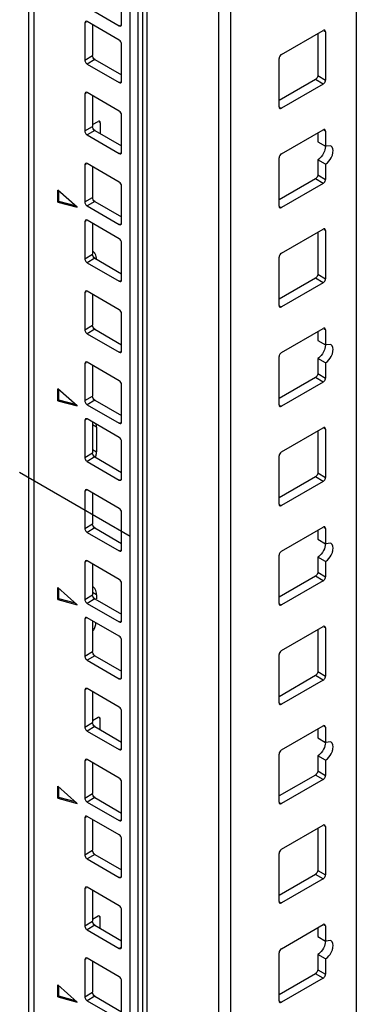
# Model space of a CAD drawing. Header units: millimetres. Extents: x 403 to 808, y 130 to 1563.
# Tile 8 of 14: x 403 to 465, y 840 to 1020. Entities that reach past the tile are written whole.
import ezdxf

# ---------------------------------------------------------------- set-up
doc = ezdxf.new("R2010")
doc.units = ezdxf.units.MM
doc.header["$LTSCALE"] = 110.091572
doc.layers.add('00_COMPONENTS', color=7, linetype='CONTINUOUS')

msp = doc.modelspace()

# ---------------------------------------------------------------- linework, layer by layer
at = {"layer": '00_COMPONENTS', "color": 7, "linetype": 'Continuous'}
for p, q in [((464.85, 364.58), (464.85, 1560.55)), ((425.79, 348.15), (425.79, 1549.02)), ((426.49, 1549.19), (426.49, 348.32)), ((439.69, 348.32), (439.69, 1549.19)), ((441.81, 1549.7), (441.81, 348.82)), ((404.93, 337.02), (404.93, 1537.89)), ((405.81, 1536.67), (405.81, 335.8)), ((423.48, 328.04), (423.48, 1524.01)), ((424.9, 328.86), (424.9, 1524.83)), ((421.89, 1019.47), (421.89, 1026.25)), ((415.6, 1022.62), (421.47, 1019.23)), ((415.39, 1019.88), (415.17, 1019.76)), ((421.47, 1016.62), (415.6, 1020)), ((415.17, 1019.76), (415.17, 1012.98)), ((416.59, 1019.43), (416.59, 1013.8)), ((421.47, 1019.23), (421.68, 1019.35)), ((451.13, 1013.98), (458.77, 1018.39)), ((459.19, 1018.15), (458.98, 1018.27)), ((459.19, 1018.15), (459.19, 1009.33)), ((457.78, 1017.82), (457.78, 1010.14)), ((421.89, 1009.1), (421.89, 1015.88)), ((415.17, 1012.98), (416.59, 1013.8)), ((417.01, 1013.06), (415.6, 1012.25)), ((417.01, 1013.06), (421.89, 1010.25)), ((450.71, 1004.43), (450.71, 1013.25)), ((415.6, 1012.25), (421.47, 1008.86)), ((421.47, 1008.86), (421.68, 1008.98)), ((457.35, 1009.41), (450.71, 1005.57)), ((458.77, 1008.59), (457.35, 1009.41)), ((457.78, 1010.14), (459.19, 1009.33)), ((458.77, 1008.59), (451.13, 1004.18)), ((415.39, 1006.92), (415.17, 1006.8)), ((415.17, 1006.8), (415.17, 1000.02)), ((421.47, 1003.65), (415.6, 1007.04)), ((416.59, 1006.47), (416.59, 1000.84)), ((450.92, 1004.31), (451.13, 1004.18)), ((421.89, 996.14), (421.89, 1002.92)), ((415.17, 1000.02), (416.59, 1000.84)), ((417.01, 1000.1), (415.6, 999.29)), ((416.59, 1001.18), (417.58, 1001.76)), ((417.01, 1000.1), (421.89, 997.29)), ((418, 1001.51), (417.79, 1001.63)), ((418, 1001.51), (418, 999.53)), ((451.13, 995.84), (458.77, 1000.24)), ((459.19, 1000), (458.98, 1000.12)), ((459.19, 1000), (459.19, 997.22)), ((415.6, 999.29), (421.47, 995.9)), ((457.78, 999.67), (457.78, 998.04)), ((457.78, 998.04), (459.19, 997.22)), ((460.19, 997.32), (459.19, 997.22)), ((421.47, 995.9), (421.68, 996.02)), ((450.71, 986.28), (450.71, 995.1)), ((457.78, 994.77), (457.78, 992)), ((459.19, 993.96), (457.78, 994.77)), ((415.39, 993.96), (415.17, 993.84)), ((415.17, 993.84), (415.17, 987.06)), ((421.47, 990.69), (415.6, 994.08)), ((416.59, 993.51), (416.59, 987.88)), ((459.19, 993.96), (459.19, 991.18)), ((457.35, 991.26), (450.71, 987.43)), ((458.77, 990.45), (457.35, 991.26)), ((457.78, 992), (459.19, 991.18)), ((410.22, 987.03), (410.22, 989.21)), ((413.76, 986.08), (410.22, 989.21)), ((421.89, 983.18), (421.89, 989.96)), ((458.77, 990.45), (451.13, 986.04)), ((410.44, 987.15), (410.44, 989.03)), ((415.17, 987.06), (416.59, 987.88)), ((410.22, 987.03), (410.44, 987.15)), ((410.22, 987.03), (413.76, 986.08)), ((413.47, 986.34), (410.44, 987.15)), ((417.01, 987.14), (415.6, 986.32)), ((415.6, 986.32), (421.47, 982.94)), ((417.01, 987.14), (421.89, 984.32)), ((450.92, 986.16), (451.13, 986.04)), ((415.39, 983.59), (415.17, 983.47)), ((415.17, 983.47), (415.17, 976.69)), ((421.47, 980.32), (415.6, 983.71)), ((416.59, 983.14), (416.59, 977.51)), ((421.47, 982.94), (421.68, 983.06)), ((451.13, 977.69), (458.77, 982.1)), ((457.78, 981.53), (457.78, 973.85)), ((459.19, 981.85), (458.98, 981.98)), ((459.19, 981.85), (459.19, 973.03)), ((421.89, 972.81), (421.89, 979.59)), ((415.17, 976.69), (416.59, 977.51)), ((417.01, 976.77), (415.6, 975.95)), ((417.01, 976.77), (421.89, 973.95)), ((450.71, 968.14), (450.71, 976.95)), ((415.6, 975.95), (421.47, 972.57)), ((457.35, 973.12), (450.71, 969.28)), ((458.77, 972.3), (457.35, 973.12)), ((457.78, 973.85), (459.19, 973.03)), ((421.47, 972.57), (421.68, 972.69)), ((458.77, 972.3), (451.13, 967.89)), ((415.39, 970.63), (415.17, 970.5)), ((415.17, 970.5), (415.17, 963.73)), ((421.47, 967.36), (415.6, 970.75)), ((416.59, 970.18), (416.59, 964.54)), ((450.92, 968.01), (451.13, 967.89)), ((421.89, 959.85), (421.89, 966.63)), ((415.17, 963.73), (416.59, 964.54)), ((417.01, 963.81), (415.6, 962.99)), ((415.6, 962.99), (421.47, 959.6)), ((417.01, 963.81), (421.89, 960.99)), ((451.13, 959.54), (458.77, 963.95)), ((457.78, 963.38), (457.78, 961.75)), ((459.19, 963.71), (458.98, 963.83)), ((459.19, 963.71), (459.19, 960.93)), ((457.78, 961.75), (459.19, 960.93)), ((460.19, 961.03), (459.19, 960.93)), ((421.47, 959.6), (421.68, 959.73)), ((450.71, 949.99), (450.71, 958.81)), ((415.39, 957.66), (415.17, 957.54)), ((415.17, 957.54), (415.17, 950.77)), ((421.47, 954.4), (415.6, 957.79)), ((416.59, 957.22), (416.59, 951.58)), ((457.78, 958.48), (457.78, 955.7)), ((459.19, 957.66), (457.78, 958.48)), ((459.19, 957.66), (459.19, 954.89)), ((457.78, 955.7), (459.19, 954.89)), ((421.89, 946.89), (421.89, 953.66)), ((457.35, 954.97), (450.71, 951.13)), ((458.77, 954.15), (451.13, 949.74)), ((458.77, 954.15), (457.35, 954.97)), ((410.22, 950.73), (410.22, 952.92)), ((413.76, 949.79), (410.22, 952.92)), ((410.44, 950.86), (410.44, 952.73)), ((415.17, 950.77), (416.59, 951.58)), ((410.22, 950.73), (410.44, 950.86)), ((410.22, 950.73), (413.76, 949.79)), ((413.47, 950.04), (410.44, 950.86)), ((417.01, 950.85), (415.6, 950.03)), ((415.6, 950.03), (421.47, 946.64)), ((417.01, 950.85), (421.89, 948.03)), ((450.92, 949.87), (451.13, 949.74)), ((415.39, 947.3), (415.17, 947.17)), ((415.17, 947.17), (415.17, 940.4)), ((421.47, 944.03), (415.6, 947.42)), ((416.59, 946.85), (416.59, 941.21)), ((417.3, 945.93), (416.59, 946.34)), ((421.47, 946.64), (421.68, 946.76)), ((417.3, 945.93), (417.3, 941.44)), ((451.13, 941.4), (458.77, 945.8)), ((457.78, 945.23), (457.78, 937.56)), ((459.19, 945.56), (458.98, 945.68)), ((459.19, 945.56), (459.19, 936.74)), ((421.89, 936.52), (421.89, 943.29)), ((415.17, 940.4), (416.59, 941.21)), ((416.59, 941.84), (417.3, 941.44)), ((450.71, 931.84), (450.71, 940.66)), ((417.01, 940.48), (415.6, 939.66)), ((415.6, 939.66), (421.47, 936.27)), ((417.01, 940.48), (421.89, 937.66)), ((457.78, 937.56), (459.19, 936.74)), ((421.47, 936.27), (421.68, 936.39)), ((457.35, 936.82), (450.71, 932.99)), ((458.77, 936.01), (451.13, 931.6)), ((458.77, 936.01), (457.35, 936.82)), ((415.39, 934.33), (415.17, 934.21)), ((415.17, 934.21), (415.17, 927.43)), ((421.47, 931.07), (415.6, 934.46)), ((416.59, 933.88), (416.59, 928.25)), ((450.92, 931.72), (451.13, 931.6)), ((421.89, 923.56), (421.89, 930.33)), ((415.17, 927.43), (416.59, 928.25)), ((417.01, 927.52), (415.6, 926.7)), ((415.6, 926.7), (421.47, 923.31)), ((417.01, 927.52), (421.89, 924.7)), ((451.13, 923.25), (458.77, 927.66)), ((457.78, 927.09), (457.78, 925.45)), ((459.19, 927.41), (458.98, 927.54)), ((459.19, 927.41), (459.19, 924.64)), ((457.78, 925.45), (459.19, 924.64)), ((460.19, 924.73), (459.19, 924.64)), ((421.47, 923.31), (421.68, 923.43)), ((415.39, 921.37), (415.17, 921.25)), ((415.17, 921.25), (415.17, 914.47)), ((421.47, 918.11), (415.6, 921.49)), ((416.59, 920.92), (416.59, 915.29)), ((450.71, 913.7), (450.71, 922.51)), ((457.78, 922.19), (457.78, 919.41)), ((459.19, 921.37), (457.78, 922.19)), ((459.19, 921.37), (459.19, 918.59)), ((457.78, 919.41), (459.19, 918.59)), ((421.89, 910.59), (421.89, 917.37)), ((457.35, 918.68), (450.71, 914.84)), ((458.77, 917.86), (451.13, 913.45)), ((458.77, 917.86), (457.35, 918.68)), ((410.22, 914.44), (410.22, 916.63)), ((413.76, 913.49), (410.22, 916.63)), ((410.44, 914.56), (410.44, 916.44)), ((417.3, 915.31), (416.59, 915.72)), ((410.22, 914.44), (410.44, 914.56)), ((410.22, 914.44), (413.76, 913.49)), ((413.47, 913.75), (410.44, 914.56)), ((415.17, 914.47), (416.59, 915.29)), ((417.01, 914.55), (415.6, 913.74)), ((415.6, 913.74), (421.47, 910.35)), ((417.01, 914.55), (421.89, 911.74)), ((417.3, 915.31), (417.3, 914.55)), ((450.92, 913.57), (451.13, 913.45)), ((415.39, 911), (415.17, 910.88)), ((415.17, 910.88), (415.17, 904.1)), ((421.47, 907.74), (415.6, 911.12)), ((416.59, 910.55), (416.59, 904.92)), ((421.47, 910.35), (421.68, 910.47)), ((451.13, 905.1), (458.77, 909.51)), ((457.78, 908.94), (457.78, 901.26)), ((459.19, 909.27), (458.98, 909.39)), ((459.19, 909.27), (459.19, 900.45)), ((421.89, 900.22), (421.89, 907)), ((415.17, 904.1), (416.59, 904.92)), ((417.01, 904.18), (415.6, 903.37)), ((415.6, 903.37), (421.47, 899.98)), ((417.01, 904.18), (421.89, 901.37)), ((450.71, 895.55), (450.71, 904.37)), ((457.78, 901.26), (459.19, 900.45)), ((421.47, 899.98), (421.68, 900.1)), ((457.35, 900.53), (450.71, 896.69)), ((458.77, 899.71), (451.13, 895.3)), ((458.77, 899.71), (457.35, 900.53)), ((415.39, 898.04), (415.17, 897.92)), ((415.17, 897.92), (415.17, 891.14)), ((421.47, 894.77), (415.6, 898.16)), ((416.59, 897.59), (416.59, 891.96)), ((421.89, 887.26), (421.89, 894.04)), ((450.92, 895.43), (451.13, 895.3)), ((417.58, 892.87), (416.59, 892.3)), ((418, 892.63), (417.79, 892.75)), ((418, 890.65), (418, 892.63)), ((415.17, 891.14), (416.59, 891.96)), ((417.01, 891.22), (415.6, 890.41)), ((415.6, 890.41), (421.47, 887.02)), ((417.01, 891.22), (421.89, 888.4)), ((451.13, 886.96), (458.77, 891.36)), ((457.78, 890.79), (457.78, 889.16)), ((459.19, 891.12), (458.98, 891.24)), ((459.19, 891.12), (459.19, 888.34)), ((457.78, 889.16), (459.19, 888.34)), ((421.47, 887.02), (421.68, 887.14)), ((460.19, 888.44), (459.19, 888.34)), ((415.39, 885.08), (415.17, 884.96)), ((415.17, 884.96), (415.17, 878.18)), ((421.47, 881.81), (415.6, 885.2)), ((450.71, 877.4), (450.71, 886.22)), ((457.78, 885.89), (457.78, 883.12)), ((459.19, 885.08), (457.78, 885.89)), ((459.19, 885.08), (459.19, 882.3)), ((416.59, 884.63), (416.59, 878.99)), ((457.78, 883.12), (459.19, 882.3)), ((457.35, 882.38), (450.71, 878.55)), ((458.77, 881.57), (451.13, 877.16)), ((458.77, 881.57), (457.35, 882.38)), ((410.22, 878.15), (410.22, 880.33)), ((413.76, 877.2), (410.22, 880.33)), ((410.44, 878.27), (410.44, 880.15)), ((421.89, 874.3), (421.89, 881.08)), ((410.22, 878.15), (410.44, 878.27)), ((410.22, 878.15), (413.76, 877.2)), ((413.47, 877.46), (410.44, 878.27)), ((415.17, 878.18), (416.59, 878.99)), ((417.01, 878.26), (415.6, 877.44)), ((417.01, 878.26), (421.89, 875.44)), ((415.6, 877.44), (421.47, 874.05)), ((450.92, 877.28), (451.13, 877.16)), ((415.39, 874.71), (415.17, 874.59)), ((415.17, 874.59), (415.17, 867.81)), ((421.47, 871.44), (415.6, 874.83)), ((416.59, 874.26), (416.59, 868.63)), ((421.47, 874.05), (421.68, 874.18)), ((451.13, 868.81), (458.77, 873.22)), ((457.78, 872.65), (457.78, 864.97)), ((459.19, 872.97), (458.98, 873.09)), ((459.19, 872.97), (459.19, 864.15)), ((421.89, 863.93), (421.89, 870.71)), ((415.17, 867.81), (416.59, 868.63)), ((417.01, 867.89), (415.6, 867.07)), ((415.6, 867.07), (421.47, 863.69)), ((417.01, 867.89), (421.89, 865.07)), ((450.71, 859.26), (450.71, 868.07)), ((421.47, 863.69), (421.68, 863.81)), ((457.35, 864.24), (450.71, 860.4)), ((458.77, 863.42), (451.13, 859.01)), ((458.77, 863.42), (457.35, 864.24)), ((457.78, 864.97), (459.19, 864.15)), ((415.39, 861.75), (415.17, 861.62)), ((415.17, 861.62), (415.17, 854.85)), ((421.47, 858.48), (415.6, 861.87)), ((416.59, 861.3), (416.59, 855.66)), ((450.92, 859.13), (451.13, 859.01)), ((417.58, 856.58), (416.59, 856.01)), ((418, 856.34), (417.79, 856.46)), ((418, 854.36), (418, 856.34)), ((421.89, 850.97), (421.89, 857.75)), ((415.17, 854.85), (416.59, 855.66)), ((417.01, 854.93), (415.6, 854.11)), ((417.01, 854.93), (421.89, 852.11)), ((451.13, 850.66), (458.77, 855.07)), ((457.78, 854.5), (457.78, 852.87)), ((459.19, 854.83), (458.98, 854.95)), ((459.19, 854.83), (459.19, 852.05)), ((415.6, 854.11), (421.47, 850.72)), ((457.78, 852.87), (459.19, 852.05)), ((421.47, 850.72), (421.68, 850.85)), ((460.19, 852.15), (459.19, 852.05)), ((421.47, 845.52), (415.6, 848.91)), ((450.71, 841.11), (450.71, 849.93)), ((457.78, 849.6), (457.78, 846.82)), ((459.19, 848.78), (457.78, 849.6)), ((415.39, 848.78), (415.17, 848.66)), ((415.17, 848.66), (415.17, 841.88)), ((416.59, 848.34), (416.59, 842.7)), ((459.19, 848.78), (459.19, 846.01)), ((457.35, 846.09), (450.71, 842.25)), ((458.77, 845.27), (457.35, 846.09)), ((457.78, 846.82), (459.19, 846.01)), ((410.22, 841.85), (410.22, 844.04)), ((413.76, 840.9), (410.22, 844.04)), ((410.44, 841.97), (410.44, 843.85)), ((421.89, 838.01), (421.89, 844.78)), ((458.77, 845.27), (451.13, 840.86)), ((410.22, 841.85), (410.44, 841.97)), ((410.22, 841.85), (413.76, 840.9)), ((413.47, 841.16), (410.44, 841.97)), ((415.17, 841.88), (416.59, 842.7)), ((417.01, 841.97), (415.6, 841.15)), ((417.01, 841.97), (421.89, 839.15)), ((415.6, 841.15), (421.47, 837.76)), ((450.92, 840.99), (451.13, 840.86))]:
    msp.add_line(p, q, dxfattribs=at)
at = {"layer": '00_COMPONENTS', "color": 208, "linetype": 'Continuous', "true_color": 0x37005f}
msp.add_line((403.24, 937.71), (423.48, 926.03), dxfattribs=at)
at = {"layer": '00_COMPONENTS', "color": 7, "linetype": 'Continuous'}
for points in [[(415.3, 1020.03), (415.21, 1019.98), (415.17, 1019.86), (415.17, 1019.76)], [(415.6, 1020), (415.51, 1020.05), (415.39, 1020.08), (415.3, 1020.03)], [(421.47, 1019.23), (421.55, 1019.18), (421.68, 1019.15), (421.77, 1019.2)], [(421.77, 1019.2), (421.85, 1019.25), (421.89, 1019.37), (421.89, 1019.47)], [(459.07, 1018.42), (458.98, 1018.47), (458.85, 1018.44), (458.77, 1018.39)], [(459.19, 1018.15), (459.19, 1018.25), (459.15, 1018.37), (459.07, 1018.42)], [(421.89, 1015.88), (421.89, 1016.16), (421.71, 1016.47), (421.47, 1016.62)], [(415.17, 1012.98), (415.17, 1012.79), (415.26, 1012.6), (415.38, 1012.45)], [(417.01, 1013.06), (416.77, 1013.21), (416.59, 1013.52), (416.59, 1013.8)], [(451.13, 1013.98), (450.89, 1013.84), (450.71, 1013.53), (450.71, 1013.25)], [(415.38, 1012.45), (415.44, 1012.37), (415.51, 1012.3), (415.6, 1012.25)], [(421.77, 1008.83), (421.85, 1008.88), (421.89, 1009), (421.89, 1009.1)], [(457.78, 1010.14), (457.78, 1009.86), (457.6, 1009.55), (457.35, 1009.41)], [(458.77, 1008.59), (458.93, 1008.69), (459.06, 1008.86), (459.13, 1009.03)], [(459.13, 1009.03), (459.17, 1009.13), (459.19, 1009.23), (459.19, 1009.33)], [(421.47, 1008.86), (421.55, 1008.81), (421.68, 1008.78), (421.77, 1008.83)], [(415.3, 1007.07), (415.21, 1007.02), (415.17, 1006.9), (415.17, 1006.8)], [(415.6, 1007.04), (415.51, 1007.09), (415.39, 1007.12), (415.3, 1007.07)], [(421.89, 1002.92), (421.89, 1003.2), (421.71, 1003.51), (421.47, 1003.65)], [(450.71, 1004.43), (450.71, 1004.33), (450.74, 1004.2), (450.83, 1004.15)], [(450.83, 1004.15), (450.92, 1004.1), (451.04, 1004.13), (451.13, 1004.18)], [(417.88, 1001.79), (417.79, 1001.84), (417.67, 1001.81), (417.58, 1001.76)], [(418, 1001.51), (418, 1001.61), (417.97, 1001.74), (417.88, 1001.79)], [(415.17, 1000.02), (415.17, 999.83), (415.26, 999.64), (415.38, 999.49)], [(417.01, 1000.1), (416.77, 1000.24), (416.59, 1000.55), (416.59, 1000.84)], [(459.07, 1000.27), (458.98, 1000.32), (458.85, 1000.3), (458.77, 1000.24)], [(459.19, 1000), (459.19, 1000.1), (459.15, 1000.22), (459.07, 1000.27)], [(415.38, 999.49), (415.44, 999.41), (415.51, 999.34), (415.6, 999.29)], [(459.17, 997.46), (459.23, 997.08), (459.15, 996.67), (459.01, 996.31)], [(421.47, 995.9), (421.55, 995.85), (421.68, 995.82), (421.77, 995.87)], [(421.77, 995.87), (421.85, 995.92), (421.89, 996.04), (421.89, 996.14)], [(451.13, 995.84), (450.89, 995.69), (450.71, 995.38), (450.71, 995.1)], [(415.3, 994.11), (415.21, 994.06), (415.17, 993.94), (415.17, 993.84)], [(415.6, 994.08), (415.51, 994.13), (415.39, 994.16), (415.3, 994.11)], [(457.78, 992), (457.78, 991.72), (457.6, 991.4), (457.35, 991.26)], [(459.13, 990.89), (459.17, 990.98), (459.19, 991.08), (459.19, 991.18)], [(421.89, 989.96), (421.89, 990.24), (421.71, 990.55), (421.47, 990.69)], [(458.77, 990.45), (458.93, 990.54), (459.06, 990.71), (459.13, 990.89)], [(417.01, 987.14), (416.77, 987.28), (416.59, 987.59), (416.59, 987.88)], [(415.17, 987.06), (415.17, 986.87), (415.26, 986.68), (415.38, 986.53)], [(415.38, 986.53), (415.44, 986.45), (415.51, 986.37), (415.6, 986.32)], [(450.71, 986.28), (450.71, 986.18), (450.74, 986.06), (450.83, 986.01)], [(450.83, 986.01), (450.92, 985.96), (451.04, 985.99), (451.13, 986.04)], [(415.6, 983.71), (415.51, 983.76), (415.39, 983.79), (415.3, 983.74)], [(415.3, 983.74), (415.21, 983.69), (415.17, 983.57), (415.17, 983.47)], [(421.47, 982.94), (421.55, 982.89), (421.68, 982.86), (421.77, 982.91)], [(421.77, 982.91), (421.85, 982.96), (421.89, 983.08), (421.89, 983.18)], [(459.07, 982.13), (458.98, 982.18), (458.85, 982.15), (458.77, 982.1)], [(459.19, 981.85), (459.19, 981.95), (459.15, 982.08), (459.07, 982.13)], [(421.89, 979.59), (421.89, 979.87), (421.71, 980.18), (421.47, 980.32)], [(415.17, 976.69), (415.17, 976.5), (415.26, 976.31), (415.38, 976.16)], [(417.01, 976.77), (416.77, 976.91), (416.59, 977.22), (416.59, 977.51)], [(416.89, 977.81), (416.82, 977.9), (416.72, 977.98), (416.62, 978.03)], [(417.3, 976.55), (417.3, 976.9), (417.23, 977.27), (417.06, 977.57)], [(451.13, 977.69), (450.89, 977.55), (450.71, 977.24), (450.71, 976.95)], [(415.38, 976.16), (415.44, 976.08), (415.51, 976), (415.6, 975.95)], [(457.78, 973.85), (457.78, 973.57), (457.6, 973.26), (457.35, 973.12)], [(459.13, 972.74), (459.17, 972.83), (459.19, 972.93), (459.19, 973.03)], [(421.47, 972.57), (421.55, 972.52), (421.68, 972.49), (421.77, 972.54)], [(421.77, 972.54), (421.85, 972.59), (421.89, 972.71), (421.89, 972.81)], [(458.77, 972.3), (458.93, 972.39), (459.06, 972.56), (459.13, 972.74)], [(415.3, 970.78), (415.21, 970.73), (415.17, 970.6), (415.17, 970.5)], [(415.6, 970.75), (415.51, 970.8), (415.39, 970.83), (415.3, 970.78)], [(450.71, 968.14), (450.71, 968.04), (450.74, 967.91), (450.83, 967.86)], [(450.83, 967.86), (450.92, 967.81), (451.04, 967.84), (451.13, 967.89)], [(421.89, 966.63), (421.89, 966.91), (421.71, 967.22), (421.47, 967.36)], [(417.01, 963.81), (416.77, 963.95), (416.59, 964.26), (416.59, 964.54)], [(459.07, 963.98), (458.98, 964.03), (458.85, 964), (458.77, 963.95)], [(415.17, 963.73), (415.17, 963.54), (415.26, 963.34), (415.38, 963.19)], [(415.38, 963.19), (415.44, 963.12), (415.51, 963.04), (415.6, 962.99)], [(459.19, 963.71), (459.19, 963.81), (459.15, 963.93), (459.07, 963.98)], [(459.17, 961.17), (459.23, 960.78), (459.15, 960.38), (459.01, 960.02)], [(421.47, 959.6), (421.55, 959.55), (421.68, 959.52), (421.77, 959.57)], [(421.77, 959.57), (421.85, 959.62), (421.89, 959.75), (421.89, 959.85)], [(451.13, 959.54), (450.89, 959.4), (450.71, 959.09), (450.71, 958.81)], [(415.3, 957.82), (415.21, 957.77), (415.17, 957.64), (415.17, 957.54)], [(415.6, 957.79), (415.51, 957.84), (415.39, 957.87), (415.3, 957.82)], [(457.78, 955.7), (457.78, 955.42), (457.6, 955.11), (457.35, 954.97)], [(421.89, 953.66), (421.89, 953.95), (421.71, 954.26), (421.47, 954.4)], [(458.77, 954.15), (458.93, 954.25), (459.06, 954.42), (459.13, 954.59)], [(459.13, 954.59), (459.17, 954.69), (459.19, 954.79), (459.19, 954.89)], [(417.01, 950.85), (416.77, 950.99), (416.59, 951.3), (416.59, 951.58)], [(415.17, 950.77), (415.17, 950.58), (415.26, 950.38), (415.38, 950.23)], [(415.38, 950.23), (415.44, 950.15), (415.51, 950.08), (415.6, 950.03)], [(450.71, 949.99), (450.71, 949.89), (450.74, 949.76), (450.83, 949.71)], [(450.83, 949.71), (450.92, 949.66), (451.04, 949.69), (451.13, 949.74)], [(415.3, 947.45), (415.21, 947.4), (415.17, 947.27), (415.17, 947.17)], [(415.6, 947.42), (415.51, 947.47), (415.39, 947.5), (415.3, 947.45)], [(417.3, 945.93), (417.3, 946.14), (417.27, 946.36), (417.22, 946.56)], [(421.47, 946.64), (421.55, 946.59), (421.68, 946.56), (421.77, 946.61)], [(421.77, 946.61), (421.85, 946.66), (421.89, 946.79), (421.89, 946.89)], [(459.07, 945.83), (458.98, 945.88), (458.85, 945.85), (458.77, 945.8)], [(459.19, 945.56), (459.19, 945.66), (459.15, 945.78), (459.07, 945.83)], [(421.89, 943.29), (421.89, 943.58), (421.71, 943.89), (421.47, 944.03)], [(417.01, 940.48), (416.77, 940.62), (416.59, 940.93), (416.59, 941.21)], [(417.16, 940.47), (417.22, 940.68), (417.26, 940.9), (417.28, 941.11)], [(417.28, 941.11), (417.29, 941.22), (417.3, 941.33), (417.3, 941.44)], [(451.13, 941.4), (450.89, 941.25), (450.71, 940.94), (450.71, 940.66)], [(415.17, 940.4), (415.17, 940.21), (415.26, 940.01), (415.38, 939.86)], [(415.38, 939.86), (415.44, 939.78), (415.51, 939.71), (415.6, 939.66)], [(457.78, 937.56), (457.78, 937.27), (457.6, 936.96), (457.35, 936.82)], [(421.47, 936.27), (421.55, 936.22), (421.68, 936.19), (421.77, 936.24)], [(421.77, 936.24), (421.85, 936.29), (421.89, 936.42), (421.89, 936.52)], [(458.77, 936.01), (458.93, 936.1), (459.06, 936.27), (459.13, 936.45)], [(459.13, 936.45), (459.17, 936.54), (459.19, 936.64), (459.19, 936.74)], [(415.3, 934.49), (415.21, 934.44), (415.17, 934.31), (415.17, 934.21)], [(415.6, 934.46), (415.51, 934.51), (415.39, 934.54), (415.3, 934.49)], [(450.71, 931.84), (450.71, 931.74), (450.74, 931.62), (450.83, 931.57)], [(421.89, 930.33), (421.89, 930.62), (421.71, 930.93), (421.47, 931.07)], [(450.83, 931.57), (450.92, 931.52), (451.04, 931.55), (451.13, 931.6)], [(417.01, 927.52), (416.77, 927.66), (416.59, 927.97), (416.59, 928.25)], [(415.17, 927.43), (415.17, 927.24), (415.26, 927.05), (415.38, 926.9)], [(415.38, 926.9), (415.44, 926.82), (415.51, 926.75), (415.6, 926.7)], [(459.07, 927.69), (458.98, 927.74), (458.85, 927.71), (458.77, 927.66)], [(459.19, 927.41), (459.19, 927.51), (459.15, 927.64), (459.07, 927.69)], [(459.17, 924.88), (459.23, 924.49), (459.15, 924.08), (459.01, 923.72)], [(421.47, 923.31), (421.55, 923.26), (421.68, 923.23), (421.77, 923.28)], [(421.77, 923.28), (421.85, 923.33), (421.89, 923.45), (421.89, 923.56)], [(451.13, 923.25), (450.89, 923.11), (450.71, 922.8), (450.71, 922.51)], [(415.3, 921.52), (415.21, 921.47), (415.17, 921.35), (415.17, 921.25)], [(415.6, 921.49), (415.51, 921.54), (415.39, 921.57), (415.3, 921.52)], [(457.78, 919.41), (457.78, 919.13), (457.6, 918.82), (457.35, 918.68)], [(421.89, 917.37), (421.89, 917.65), (421.71, 917.96), (421.47, 918.11)], [(458.77, 917.86), (458.93, 917.95), (459.06, 918.12), (459.13, 918.3)], [(459.13, 918.3), (459.17, 918.39), (459.19, 918.49), (459.19, 918.59)], [(417.06, 916.34), (416.96, 916.52), (416.81, 916.69), (416.62, 916.8)], [(417.3, 915.31), (417.3, 915.66), (417.23, 916.03), (417.06, 916.34)], [(415.17, 914.47), (415.17, 914.28), (415.26, 914.09), (415.38, 913.94)], [(415.38, 913.94), (415.44, 913.86), (415.51, 913.79), (415.6, 913.74)], [(417.01, 914.55), (416.77, 914.69), (416.59, 915.01), (416.59, 915.29)], [(450.71, 913.7), (450.71, 913.6), (450.74, 913.47), (450.83, 913.42)], [(450.83, 913.42), (450.92, 913.37), (451.04, 913.4), (451.13, 913.45)], [(415.3, 911.15), (415.21, 911.1), (415.17, 910.98), (415.17, 910.88)], [(415.6, 911.12), (415.51, 911.17), (415.39, 911.2), (415.3, 911.15)], [(417.06, 909.5), (417.14, 909.74), (417.2, 909.98), (417.24, 910.23)], [(421.47, 910.35), (421.55, 910.3), (421.68, 910.27), (421.77, 910.32)], [(421.77, 910.32), (421.85, 910.37), (421.89, 910.49), (421.89, 910.59)], [(416.73, 908.75), (416.86, 908.99), (416.97, 909.24), (417.06, 909.5)], [(459.07, 909.54), (458.98, 909.59), (458.85, 909.56), (458.77, 909.51)], [(459.19, 909.27), (459.19, 909.37), (459.15, 909.49), (459.07, 909.54)], [(421.89, 907), (421.89, 907.28), (421.71, 907.59), (421.47, 907.74)], [(417.01, 904.18), (416.77, 904.33), (416.59, 904.64), (416.59, 904.92)], [(451.13, 905.1), (450.89, 904.96), (450.71, 904.65), (450.71, 904.37)], [(415.17, 904.1), (415.17, 903.91), (415.26, 903.72), (415.38, 903.57)], [(415.38, 903.57), (415.44, 903.49), (415.51, 903.42), (415.6, 903.37)], [(457.78, 901.26), (457.78, 900.98), (457.6, 900.67), (457.35, 900.53)], [(421.47, 899.98), (421.55, 899.93), (421.68, 899.9), (421.77, 899.95)], [(421.77, 899.95), (421.85, 900), (421.89, 900.12), (421.89, 900.22)], [(458.77, 899.71), (458.93, 899.81), (459.06, 899.98), (459.13, 900.15)], [(459.13, 900.15), (459.17, 900.25), (459.19, 900.35), (459.19, 900.45)], [(415.3, 898.19), (415.21, 898.14), (415.17, 898.02), (415.17, 897.92)], [(415.6, 898.16), (415.51, 898.21), (415.39, 898.24), (415.3, 898.19)], [(421.89, 894.04), (421.89, 894.32), (421.71, 894.63), (421.47, 894.77)], [(450.71, 895.55), (450.71, 895.45), (450.74, 895.32), (450.83, 895.27)], [(450.83, 895.27), (450.92, 895.22), (451.04, 895.25), (451.13, 895.3)], [(417.88, 892.9), (417.79, 892.95), (417.67, 892.93), (417.58, 892.87)], [(418, 892.63), (418, 892.73), (417.97, 892.85), (417.88, 892.9)], [(415.17, 891.14), (415.17, 890.95), (415.26, 890.76), (415.38, 890.61)], [(415.38, 890.61), (415.44, 890.53), (415.51, 890.46), (415.6, 890.41)], [(417.01, 891.22), (416.77, 891.36), (416.59, 891.67), (416.59, 891.96)], [(459.07, 891.39), (458.98, 891.44), (458.85, 891.41), (458.77, 891.36)], [(459.19, 891.12), (459.19, 891.22), (459.15, 891.34), (459.07, 891.39)], [(459.17, 888.58), (459.23, 888.2), (459.15, 887.79), (459.01, 887.43)], [(421.47, 887.02), (421.55, 886.97), (421.68, 886.94), (421.77, 886.99)], [(421.77, 886.99), (421.85, 887.04), (421.89, 887.16), (421.89, 887.26)], [(451.13, 886.96), (450.89, 886.81), (450.71, 886.5), (450.71, 886.22)], [(415.3, 885.23), (415.21, 885.18), (415.17, 885.06), (415.17, 884.96)], [(415.6, 885.2), (415.51, 885.25), (415.39, 885.28), (415.3, 885.23)], [(457.78, 883.12), (457.78, 882.83), (457.6, 882.52), (457.35, 882.38)], [(421.89, 881.08), (421.89, 881.36), (421.71, 881.67), (421.47, 881.81)], [(458.77, 881.57), (458.93, 881.66), (459.06, 881.83), (459.13, 882.01)], [(459.13, 882.01), (459.17, 882.1), (459.19, 882.2), (459.19, 882.3)], [(415.17, 878.18), (415.17, 877.99), (415.26, 877.8), (415.38, 877.65)], [(417.01, 878.26), (416.77, 878.4), (416.59, 878.71), (416.59, 878.99)], [(415.38, 877.65), (415.44, 877.57), (415.51, 877.49), (415.6, 877.44)], [(450.71, 877.4), (450.71, 877.3), (450.74, 877.18), (450.83, 877.13)], [(450.83, 877.13), (450.92, 877.08), (451.04, 877.11), (451.13, 877.16)], [(415.3, 874.86), (415.21, 874.81), (415.17, 874.69), (415.17, 874.59)], [(415.6, 874.83), (415.51, 874.88), (415.39, 874.91), (415.3, 874.86)], [(421.77, 874.03), (421.85, 874.08), (421.89, 874.2), (421.89, 874.3)], [(421.47, 874.05), (421.55, 874), (421.68, 873.97), (421.77, 874.03)], [(459.07, 873.25), (458.98, 873.3), (458.85, 873.27), (458.77, 873.22)], [(459.19, 872.97), (459.19, 873.07), (459.15, 873.2), (459.07, 873.25)], [(421.89, 870.71), (421.89, 870.99), (421.71, 871.3), (421.47, 871.44)], [(451.13, 868.81), (450.89, 868.67), (450.71, 868.36), (450.71, 868.07)], [(415.17, 867.81), (415.17, 867.62), (415.26, 867.43), (415.38, 867.28)], [(415.38, 867.28), (415.44, 867.2), (415.51, 867.12), (415.6, 867.07)], [(417.01, 867.89), (416.77, 868.03), (416.59, 868.34), (416.59, 868.63)], [(421.47, 863.69), (421.55, 863.64), (421.68, 863.61), (421.77, 863.66)], [(421.77, 863.66), (421.85, 863.71), (421.89, 863.83), (421.89, 863.93)], [(457.78, 864.97), (457.78, 864.69), (457.6, 864.38), (457.35, 864.24)], [(458.77, 863.42), (458.93, 863.51), (459.06, 863.68), (459.13, 863.86)], [(459.13, 863.86), (459.17, 863.95), (459.19, 864.05), (459.19, 864.15)], [(415.3, 861.9), (415.21, 861.85), (415.17, 861.72), (415.17, 861.62)], [(415.6, 861.87), (415.51, 861.92), (415.39, 861.95), (415.3, 861.9)], [(421.89, 857.75), (421.89, 858.03), (421.71, 858.34), (421.47, 858.48)], [(450.71, 859.26), (450.71, 859.15), (450.74, 859.03), (450.83, 858.98)], [(450.83, 858.98), (450.92, 858.93), (451.04, 858.96), (451.13, 859.01)], [(417.88, 856.61), (417.79, 856.66), (417.67, 856.63), (417.58, 856.58)], [(418, 856.34), (418, 856.44), (417.97, 856.56), (417.88, 856.61)], [(415.17, 854.85), (415.17, 854.66), (415.26, 854.46), (415.38, 854.31)], [(415.38, 854.31), (415.44, 854.23), (415.51, 854.16), (415.6, 854.11)], [(417.01, 854.93), (416.77, 855.07), (416.59, 855.38), (416.59, 855.66)], [(459.07, 855.1), (458.98, 855.15), (458.85, 855.12), (458.77, 855.07)], [(459.19, 854.83), (459.19, 854.93), (459.15, 855.05), (459.07, 855.1)], [(421.47, 850.72), (421.55, 850.67), (421.68, 850.64), (421.77, 850.69)], [(421.77, 850.69), (421.85, 850.74), (421.89, 850.87), (421.89, 850.97)], [(459.17, 852.29), (459.23, 851.9), (459.15, 851.5), (459.01, 851.13)], [(415.3, 848.94), (415.21, 848.89), (415.17, 848.76), (415.17, 848.66)], [(415.6, 848.91), (415.51, 848.96), (415.39, 848.99), (415.3, 848.94)], [(451.13, 850.66), (450.89, 850.52), (450.71, 850.21), (450.71, 849.93)], [(421.89, 844.78), (421.89, 845.07), (421.71, 845.38), (421.47, 845.52)], [(457.78, 846.82), (457.78, 846.54), (457.6, 846.23), (457.35, 846.09)], [(458.77, 845.27), (458.93, 845.37), (459.06, 845.54), (459.13, 845.71)], [(459.13, 845.71), (459.17, 845.81), (459.19, 845.91), (459.19, 846.01)], [(415.17, 841.88), (415.17, 841.69), (415.26, 841.5), (415.38, 841.35)], [(417.01, 841.97), (416.77, 842.11), (416.59, 842.42), (416.59, 842.7)], [(415.38, 841.35), (415.44, 841.27), (415.51, 841.2), (415.6, 841.15)], [(450.71, 841.11), (450.71, 841.01), (450.74, 840.88), (450.83, 840.83)], [(450.83, 840.83), (450.92, 840.78), (451.04, 840.81), (451.13, 840.86)]]:
    msp.add_open_spline(points, degree=3, dxfattribs=at)
for points, knots in [([(460.41, 995.48), (460.49, 995.67), (460.67, 996.26), (460.57, 997.1), (460.19, 997.32)], [0, 0, 0, 0, 0.319225, 1, 1, 1, 1]), ([(459.01, 996.31), (458.82, 995.83), (458.44, 995.25), (457.91, 994.85), (457.78, 994.77)], [0, 0, 0, 0, 0.771207, 1, 1, 1, 1]), ([(459.19, 993.96), (459.32, 994.03), (459.85, 994.43), (460.23, 995.01), (460.41, 995.48)], [0, 0, 0, 0, 0.228749, 1, 1, 1, 1]), ([(417.06, 977.57), (417.04, 977.62), (416.99, 977.7), (416.93, 977.78), (416.89, 977.81)], [0, 0, 0, 0, 0.508231, 1, 1, 1, 1]), ([(460.41, 959.18), (460.49, 959.38), (460.67, 959.96), (460.57, 960.81), (460.19, 961.03)], [0, 0, 0, 0, 0.319225, 1, 1, 1, 1]), ([(459.01, 960.02), (458.82, 959.54), (458.44, 958.96), (457.91, 958.56), (457.78, 958.48)], [0, 0, 0, 0, 0.771207, 1, 1, 1, 1]), ([(459.19, 957.66), (459.32, 957.74), (459.85, 958.14), (460.23, 958.71), (460.41, 959.18)], [0, 0, 0, 0, 0.228749, 1, 1, 1, 1]), ([(460.41, 922.89), (460.49, 923.08), (460.67, 923.67), (460.57, 924.52), (460.19, 924.74)], [0, 0, 0, 0, 0.319225, 1, 1, 1, 1]), ([(459.01, 923.72), (458.82, 923.24), (458.44, 922.66), (457.91, 922.26), (457.78, 922.19)], [0, 0, 0, 0, 0.771207, 1, 1, 1, 1]), ([(459.19, 921.37), (459.32, 921.45), (459.85, 921.84), (460.23, 922.42), (460.41, 922.89)], [0, 0, 0, 0, 0.228749, 1, 1, 1, 1]), ([(459.01, 887.43), (458.82, 886.95), (458.44, 886.37), (457.91, 885.97), (457.78, 885.89)], [0, 0, 0, 0, 0.771207, 1, 1, 1, 1]), ([(460.41, 886.6), (460.49, 886.79), (460.67, 887.38), (460.57, 888.22), (460.19, 888.44)], [0, 0, 0, 0, 0.319225, 1, 1, 1, 1]), ([(459.19, 885.08), (459.32, 885.15), (459.85, 885.55), (460.23, 886.13), (460.41, 886.6)], [0, 0, 0, 0, 0.228749, 1, 1, 1, 1]), ([(459.01, 851.13), (458.82, 850.66), (458.44, 850.08), (457.91, 849.68), (457.78, 849.6)], [0, 0, 0, 0, 0.771207, 1, 1, 1, 1]), ([(460.41, 850.3), (460.49, 850.49), (460.67, 851.08), (460.57, 851.93), (460.19, 852.15)], [0, 0, 0, 0, 0.319225, 1, 1, 1, 1]), ([(459.19, 848.78), (459.32, 848.86), (459.85, 849.26), (460.23, 849.83), (460.41, 850.3)], [0, 0, 0, 0, 0.228749, 1, 1, 1, 1])]:
    msp.add_open_spline(points, degree=3, knots=knots, dxfattribs=at)

doc.saveas('drawing.dxf')
